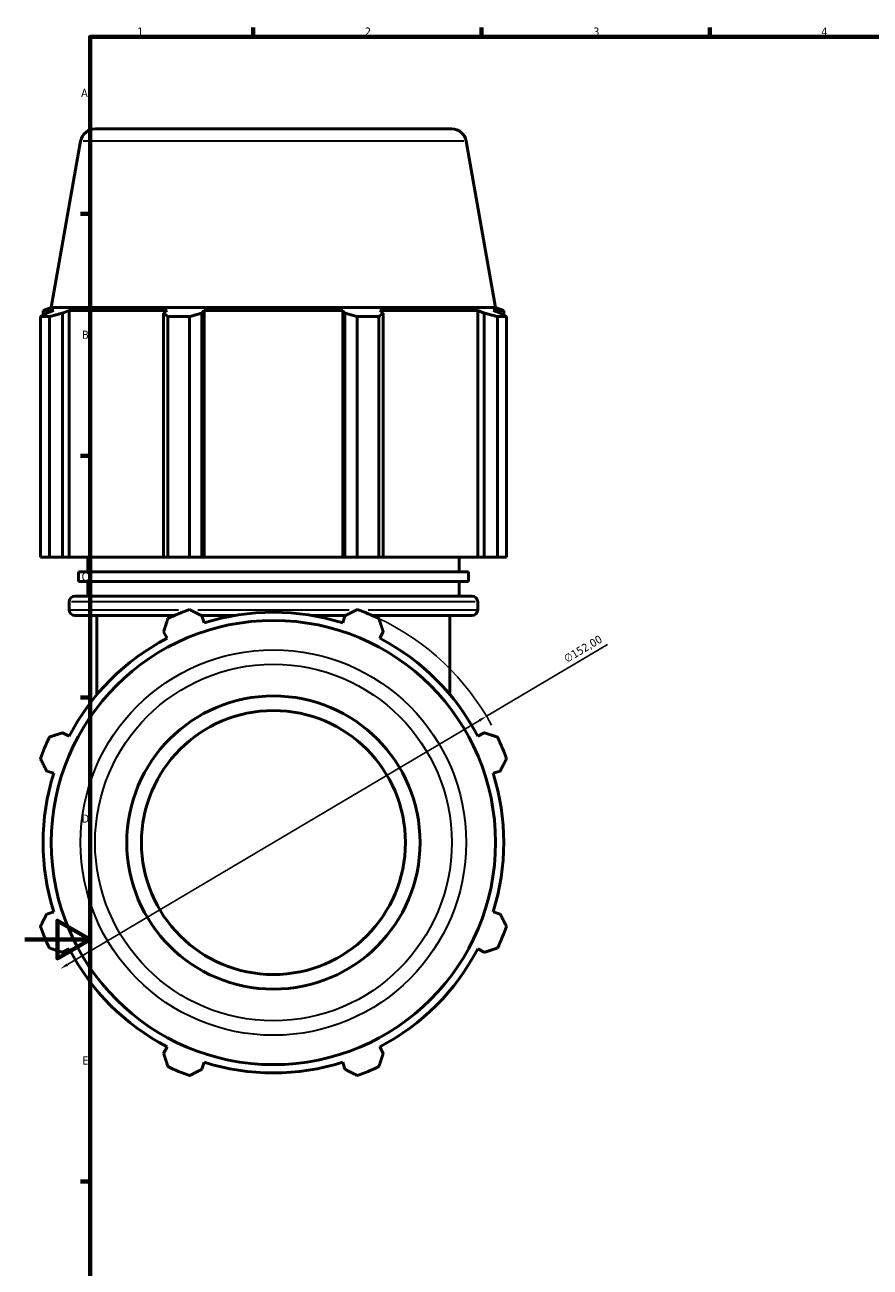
# Model space of a CAD drawing. Header units: millimetres. Extents: x 0 to 1518, y -203 to 1413.
# Tile 2 of 11: x 0 to 259, y 196 to 578. Entities that reach past the tile are written whole.
import ezdxf

# ---------------------------------------------------------------- set-up
doc = ezdxf.new("R2010")
doc.units = ezdxf.units.MM
for name, color, linetype, lineweight in [('Border (ISO)', 7, 'Continuous', 70), ('Dimension (ISO)', 7, 'Continuous', 25), ('Visible (ISO)', 7, 'Continuous', 50), ('Visible Narrow (ISO)', 7, 'Continuous', 35)]:
    doc.layers.add(name, color=color, linetype=linetype, lineweight=lineweight)
doc.styles.add('Note Text (ISO)', font='tahoma.ttf')
doc.dimstyles.new('Default (ISO)', dxfattribs={"dimtxt": 2.5, "dimasz": 2.5, "dimexe": 3.175, "dimexo": 0, "dimgap": 0.762, "dimtad": 1, "dimrnd": 1e-08, "dimzin": 0, "dimtxsty": 'Note Text (ISO)', "dimcen": 0.09, "dimdle": 10, "dimclrd": 256, "dimclre": 256, "dimclrt": 232, "dimazin": 0, "dimtfac": 1.40208, "dimtmove": 0, "dimatfit": 3, "dimfxl": 1, "dimtolj": 1, "dimtzin": 0, "dimlwd": -1, "dimlwe": -1, "dimarcsym": 0})

# ---------------------------------------------------------------- blocks, each defined once
blk = doc.blocks.new('Borders Default Border')
at = {"layer": 'Border (ISO)'}
for p, q in [((70.08, 574), (70.08, 576.9)), ((140.17, 574), (140.17, 576.9)), ((210.25, 574), (210.25, 576.9)), ((20, 519.75), (17.1, 519.75)), ((20, 445.5), (17.1, 445.5)), ((20, 371.25), (17.1, 371.25)), ((20, 222.75), (17.1, 222.75))]:
    blk.add_line(p, q, dxfattribs=at)
at = {"layer": 'Border (ISO)', "flags": 128}
for points in [[(20, 20), (20, 574), (821, 574), (821, 20), (20, 20)], [(0, 297), (20, 297), (10, 302.77), (10, 291.23), (20, 297)]]:
    blk.add_lwpolyline(points, dxfattribs=at)
at = {"layer": 'Border (ISO)', "color": 232, "true_color": 0xca0064, "char_height": 2.5, "attachment_point": 7, "style": 'Note Text (ISO)'}
for s, insert in [('1', (34.48, 574.4)), ('2', (104.37, 574.4)), ('3', (174.43, 574.35)), ('4', (244.42, 574.4)), ('A', (17.29, 555.62)), ('B', (17.59, 481.37)), ('C', (17.43, 407.08)), ('D', (17.43, 332.88)), ('E', (17.64, 258.63))]:
    blk.add_mtext(s, dxfattribs=dict(at, insert=insert))
blk = doc.blocks.new('*D16')
at = {"layer": 'Defpoints', "color": 0, "transparency": 16777216}
for p in [(141.66, 365.52), (10.9, 288.02)]:
    blk.add_point(p, dxfattribs=at)
at = {"layer": 'Dimension (ISO)', "transparency": 16777216}
for p, q in [((141.66, 365.52), (178.84, 387.56)), ((13.05, 289.3), (139.51, 364.25))]:
    blk.add_line(p, q, dxfattribs=at)
blk.add_arc((76.28, 326.77), 76, 28.2603, 64.792, dxfattribs=at)
for points in [[(139.3, 364.61), (139.72, 363.89), (141.66, 365.52)], [(12.84, 289.66), (13.26, 288.94), (10.9, 288.02)]]:
    blk.add_solid(points, dxfattribs=at)
at = {"layer": 'Dimension (ISO)', "color": 232, "true_color": 0xca0064, "transparency": 16777216, "insert": (165.09, 384.03), "char_height": 2.5, "attachment_point": 1, "rotation": 30.654, "style": 'Note Text (ISO)'}
blk.add_mtext('\\A1;∅152,00', dxfattribs=at)

msp = doc.modelspace()

# ---------------------------------------------------------------- linework, layer by layer
at = {"layer": 'Visible (ISO)'}
for p, q in [((21.557, 545.773), (131.005, 545.773)), ((17.125, 542.054), (8.127, 491.023)), ((135.436, 542.054), (144.435, 491.023)), ((7.518, 488.167), (4.77, 488.167)), ((4.77, 414.373), (4.77, 488.167)), ((8.127, 491.023), (5.601, 490.104)), ((8.872, 490.104), (5.601, 490.104)), ((5.601, 488.649), (5.601, 490.104)), ((8.872, 490.104), (6.698, 489.274)), ((7.518, 488.167), (7.518, 414.373)), ((144.435, 491.023), (8.127, 491.023)), ((11.564, 489.274), (13.587, 490.104)), ((11.564, 414.373), (11.564, 489.274)), ((13.587, 414.373), (13.587, 490.104)), ((43.644, 490.104), (13.587, 490.104)), ((43.644, 490.104), (42.592, 489.274)), ((42.592, 489.274), (42.592, 414.373)), ((50.547, 488.167), (43.912, 488.167)), ((43.912, 414.373), (43.912, 488.167)), ((50.547, 488.167), (50.547, 414.373)), ((54.341, 489.274), (55.027, 490.104)), ((54.341, 414.373), (54.341, 489.274)), ((55.027, 414.373), (55.027, 490.104)), ((97.535, 490.104), (55.027, 490.104)), ((97.535, 414.373), (97.535, 490.104)), ((97.535, 490.104), (98.22, 489.274)), ((98.22, 489.274), (98.22, 414.373)), ((108.65, 488.167), (102.015, 488.167)), ((102.015, 414.373), (102.015, 488.167)), ((108.65, 488.167), (108.65, 414.373)), ((109.97, 489.274), (108.917, 490.104)), ((138.975, 490.104), (108.917, 490.104)), ((109.97, 414.373), (109.97, 489.274)), ((138.975, 414.373), (138.975, 490.104)), ((138.975, 490.104), (140.997, 489.274)), ((140.997, 489.274), (140.997, 414.373)), ((145.864, 489.274), (143.689, 490.104)), ((146.961, 490.104), (143.689, 490.104)), ((144.435, 491.023), (146.961, 490.104)), ((147.791, 488.167), (145.043, 488.167)), ((145.043, 414.373), (145.043, 488.167)), ((146.961, 488.649), (146.961, 490.104)), ((147.791, 488.167), (147.791, 414.373)), ((7.518, 414.373), (4.77, 414.373)), ((7.518, 414.373), (11.564, 414.373)), ((13.587, 414.373), (11.564, 414.373)), ((13.587, 414.373), (42.592, 414.373)), ((19.281, 409.888), (19.281, 414.373)), ((42.592, 414.373), (43.912, 414.373)), ((50.547, 414.373), (43.912, 414.373)), ((50.547, 414.373), (54.341, 414.373)), ((55.027, 414.373), (54.341, 414.373)), ((55.027, 414.373), (97.535, 414.373)), ((98.22, 414.373), (97.535, 414.373)), ((98.22, 414.373), (102.015, 414.373)), ((108.65, 414.373), (102.015, 414.373)), ((108.65, 414.373), (109.97, 414.373)), ((109.97, 414.373), (138.975, 414.373)), ((133.281, 409.888), (133.281, 414.373)), ((140.997, 414.373), (138.975, 414.373)), ((140.997, 414.373), (145.043, 414.373)), ((147.791, 414.373), (145.043, 414.373)), ((136.131, 409.888), (16.431, 409.888)), ((16.431, 406.898), (16.431, 409.888)), ((136.131, 406.898), (136.131, 409.888)), ((136.131, 406.898), (16.431, 406.898)), ((19.281, 402.413), (19.281, 406.898)), ((133.281, 402.413), (133.281, 406.898)), ((13.581, 398.233), (13.581, 400.613)), ((15.381, 402.413), (137.181, 402.413)), ((138.981, 398.233), (138.981, 400.613)), ((45.892, 396.433), (15.381, 396.433)), ((22.131, 372.198), (22.131, 396.433)), ((64.316, 396.433), (54.19, 396.433)), ((55.027, 394.182), (54.341, 396.356)), ((98.371, 396.433), (88.245, 396.433)), ((98.22, 396.356), (97.535, 394.182)), ((137.181, 396.433), (106.67, 396.433)), ((130.431, 372.198), (130.431, 396.433)), ((42.592, 391.489), (43.644, 389.467)), ((108.917, 389.467), (109.97, 391.489)), ((13.587, 359.409), (11.564, 360.462)), ((140.997, 360.462), (138.975, 359.409)), ((6.698, 348.713), (8.872, 348.027)), ((143.689, 348.027), (145.864, 348.713)), ((8.872, 305.519), (6.698, 304.834)), ((145.864, 304.834), (143.689, 305.519)), ((11.564, 293.084), (13.587, 294.137)), ((138.975, 294.137), (140.997, 293.084)), ((43.644, 264.079), (42.592, 262.057)), ((109.97, 262.057), (108.917, 264.079)), ((54.341, 257.19), (55.027, 259.364)), ((97.535, 259.364), (98.22, 257.19))]:
    msp.add_line(p, q, dxfattribs=at)
for radius in [68.154, 45, 40.5]:
    msp.add_circle((76.281, 326.773), radius, dxfattribs=at)
for centre, radius, start, end in [((21.557, 541.273), 4.5, 90, 170), ((131.005, 541.273), 4.5, 10, 90), ((15.381, 400.613), 1.8, 90, 180), ((137.181, 400.613), 1.8, 0, 90), ((15.381, 398.233), 1.8, 180, 270), ((76.281, 326.773), 76, 109.79198, 115.20802), ((76.281, 326.773), 70.68, 72.5, 107.5), ((76.281, 326.773), 76, 64.79198, 70.20802), ((137.181, 398.233), 1.8, 270, 0), ((76.281, 326.773), 70.68, 117.5, 152.5), ((76.281, 326.773), 70.68, 27.5, 62.5), ((76.281, 326.773), 76, 154.79198, 160.20802), ((76.281, 326.773), 76, 19.79198, 25.20802), ((76.281, 326.773), 70.68, 162.5, 197.5), ((76.281, 326.773), 70.68, 342.5, 17.5), ((76.281, 326.773), 76, 199.79198, 205.20802), ((76.281, 326.773), 76, 334.79198, 340.20802), ((76.281, 326.773), 70.68, 207.5, 242.5), ((76.281, 326.773), 70.68, 297.5, 332.5), ((76.281, 326.773), 70.68, 252.5, 287.5), ((76.281, 326.773), 76, 244.79198, 250.20802), ((76.281, 326.773), 76, 289.79198, 295.20802)]:
    msp.add_arc(centre, radius, start, end, dxfattribs=at)
for points, weights in [([(4.77, 488.167), (5.754, 488.743), (6.698, 489.274)], [1, 1.00113226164, 1.00144762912]), ([(11.564, 489.274), (9.583, 488.743), (7.518, 488.167)], [1.00144762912, 1.00113226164, 1]), ([(43.912, 488.167), (43.238, 488.743), (42.592, 489.274)], [1, 1.00113226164, 1.00144762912]), ([(54.341, 489.274), (52.483, 488.743), (50.547, 488.167)], [1.00144762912, 1.00113226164, 1]), ([(102.015, 488.167), (100.079, 488.743), (98.22, 489.274)], [1, 1.00113226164, 1.00144762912]), ([(109.97, 489.274), (109.323, 488.743), (108.65, 488.167)], [1.00144762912, 1.00113226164, 1]), ([(145.043, 488.167), (142.979, 488.743), (140.997, 489.274)], [1, 1.00113226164, 1.00144762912]), ([(145.864, 489.274), (146.808, 488.743), (147.791, 488.167)], [1.00144762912, 1.00113226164, 1]), ([(50.547, 398.284), (52.483, 397.3), (54.341, 396.356)], [1, 1.00113226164, 1.00144762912]), ([(98.22, 396.356), (100.079, 397.3), (102.015, 398.284)], [1.00144762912, 1.00113226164, 1]), ([(42.592, 391.489), (43.238, 393.471), (43.912, 395.535)], [1.00144762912, 1.00113226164, 1]), ([(108.65, 395.535), (109.323, 393.471), (109.97, 391.489)], [1, 1.00113226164, 1.00144762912]), ([(7.518, 359.142), (9.583, 359.816), (11.564, 360.462)], [1, 1.00113226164, 1.00144762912]), ([(140.997, 360.462), (142.979, 359.816), (145.043, 359.142)], [1.00144762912, 1.00113226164, 1]), ([(6.698, 348.713), (5.754, 350.571), (4.77, 352.507)], [1.00144762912, 1.00113226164, 1]), ([(147.791, 352.507), (146.808, 350.571), (145.864, 348.713)], [1, 1.00113226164, 1.00144762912]), ([(4.77, 301.039), (5.754, 302.975), (6.698, 304.834)], [1, 1.00113226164, 1.00144762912]), ([(145.864, 304.834), (146.808, 302.975), (147.791, 301.039)], [1.00144762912, 1.00113226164, 1]), ([(11.564, 293.084), (9.583, 293.731), (7.518, 294.404)], [1.00144762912, 1.00113226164, 1]), ([(145.043, 294.404), (142.979, 293.731), (140.997, 293.084)], [1, 1.00113226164, 1.00144762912]), ([(43.912, 258.011), (43.238, 260.075), (42.592, 262.057)], [1, 1.00113226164, 1.00144762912]), ([(109.97, 262.057), (109.323, 260.075), (108.65, 258.011)], [1.00144762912, 1.00113226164, 1]), ([(54.341, 257.19), (52.483, 256.246), (50.547, 255.262)], [1.00144762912, 1.00113226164, 1]), ([(102.015, 255.262), (100.079, 256.246), (98.22, 257.19)], [1, 1.00113226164, 1.00144762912])]:
    msp.add_rational_spline(points, weights, degree=2, dxfattribs=at)
at = {"layer": 'Visible Narrow (ISO)'}
for p, q in [((134.708, 542.054), (17.853, 542.054)), ((138.209, 400.613), (14.353, 400.613)), ((13.684, 398.233), (47.18, 398.233)), ((53.078, 398.233), (99.483, 398.233)), ((105.381, 398.233), (138.878, 398.233))]:
    msp.add_line(p, q, dxfattribs=at)
for radius in [59.156, 54.724]:
    msp.add_circle((76.281, 326.773), radius, dxfattribs=at)

# ---------------------------------------------------------------- block references
msp.add_blockref('Borders Default Border', (0, 0))

# ---------------------------------------------------------------- dimensions: what is measured, and where the dimension line sits
at = {"layer": 'Dimension (ISO)'}
dim = msp.add_diameter_dim_2p(p1=(10.901, 288.024), p2=(141.661, 365.522), dimstyle='Default (ISO)', override={"dimdec": 2, "dimlfac": 1, "dimtp": 0, "dimtm": 0, "dimtdec": 2, "dimatfit": 2}, dxfattribs=at)
dim.commit()
dim.dimension.update_dxf_attribs({"geometry": '*D16', "text_midpoint": (172.651, 383.889), "dimtype": 163})

doc.saveas('drawing.dxf')
